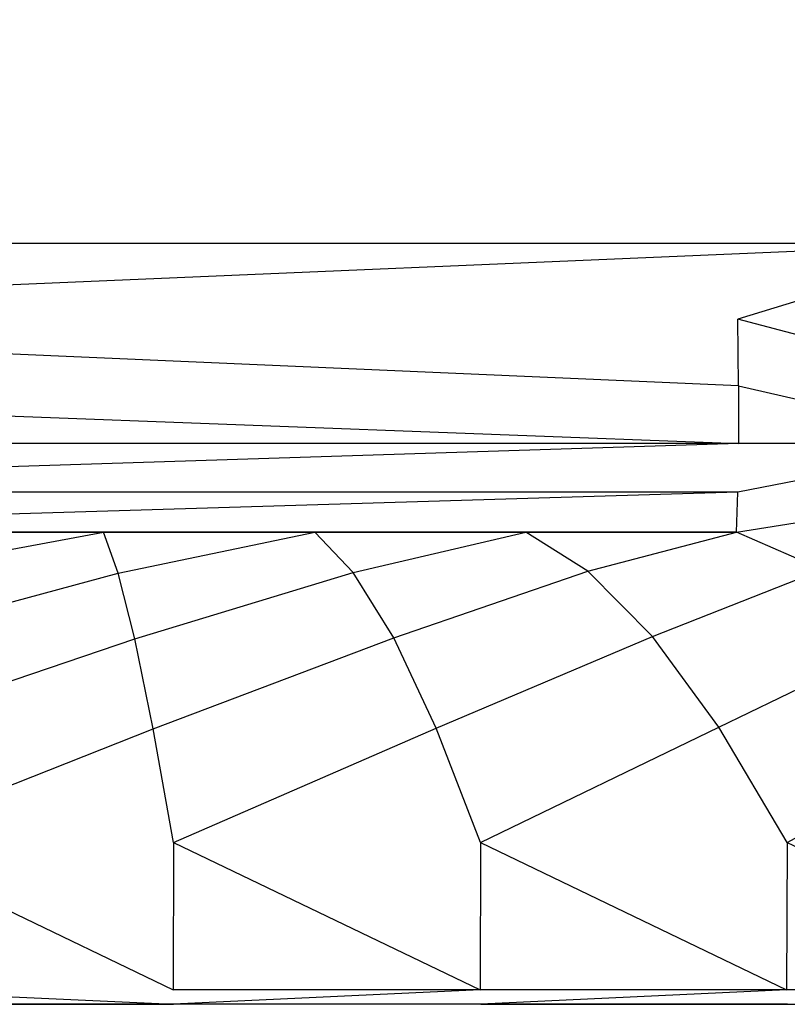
# Model space of a CAD drawing. Extents: x 0 to 1.9, y -0.8 to 0.
# Tile 7 of 13: x 1 to 1.27, y -0.8 to -0.46. Entities that reach past the tile are written whole.
import ezdxf

# ---------------------------------------------------------------- set-up
doc = ezdxf.new("R2010")
doc.units = 0
for name, color, linetype in [('L2_UBA190NAT7V_01_2___REPLACEMT', 7, 'CONTINUOUS'), ('L3_UBA190NAT7V_01_1___REPLACEMT', 7, 'CONTINUOUS'), ('L4_UBA190NAT7V_01_0_2___REPLACE', 7, 'CONTINUOUS'), ('L5_UBA190NAT7V_01_0_1___REPLACE', 7, 'CONTINUOUS')]:
    doc.layers.add(name, color=color, linetype=linetype)

msp = doc.modelspace()

# ---------------------------------------------------------------- linework, layer by layer
at = {"layer": 'L2_UBA190NAT7V_01_2___REPLACEMT', "color": 8}
for points, invisible_edges in [([(1.05646, -0.802183, 0.458952), (0.95, -0.797188, 0.462414), (0.95, -0.802183, 0.45765), (1.05646, -0.802183, 0.458952)], 13), ([(0.95, -0.797188, 0.462414), (1.05646, -0.802183, 0.458952), (1.056343, -0.797188, 0.463715), (0.95, -0.797188, 0.462414)], 14), ([(1.05646, -0.802183, 0.458952), (1.162623, -0.797188, 0.467616), (1.056343, -0.797188, 0.463715), (1.05646, -0.802183, 0.458952)], 13), ([(1.162623, -0.797188, 0.467616), (1.05646, -0.802183, 0.458952), (1.162856, -0.802183, 0.462858), (1.162623, -0.797188, 0.467616)], 14), ([(1.162856, -0.802183, 0.462858), (1.268776, -0.797188, 0.474116), (1.162623, -0.797188, 0.467616), (1.162856, -0.802183, 0.462858)], 13), ([(1.268776, -0.797188, 0.474116), (1.162856, -0.802183, 0.462858), (1.269125, -0.802183, 0.469365), (1.268776, -0.797188, 0.474116)], 14), ([(1.269125, -0.802183, 0.469365), (1.374735, -0.797188, 0.48321), (1.268776, -0.797188, 0.474116), (1.269125, -0.802183, 0.469365)], 13)]:
    msp.add_3dface(points, dxfattribs=dict(at, invisible_edges=invisible_edges))
at = {"layer": 'L3_UBA190NAT7V_01_1___REPLACEMT', "color": 8}
for points, invisible_edges in [([(1.501486, -0.802183, 0.43), (1.162856, -0.802183, 0.462858), (0.398514, -0.802183, 0.43), (1.501486, -0.802183, 0.43)], 13), ([(0.398514, -0.802183, 0.43), (1.162856, -0.802183, 0.462858), (1.05646, -0.802183, 0.458952), (0.398514, -0.802183, 0.43)], 13), ([(0.398514, -0.802183, 0.43), (1.05646, -0.802183, 0.458952), (0.95, -0.802183, 0.45765), (0.398514, -0.802183, 0.43)], 10), ([(1.162856, -0.802183, 0.462858), (1.501486, -0.802183, 0.43), (1.269125, -0.802183, 0.469365), (1.162856, -0.802183, 0.462858)], 10)]:
    msp.add_3dface(points, dxfattribs=dict(at, invisible_edges=invisible_edges))
at = {"layer": 'L4_UBA190NAT7V_01_0_2___REPLACE', "color": 8}
for points, invisible_edges in [([(1.056343, -0.797188, 0.463715), (0.95, -0.746091, 0.46), (0.95, -0.797188, 0.462414), (1.056343, -0.797188, 0.463715)], 13), ([(0.95, -0.746091, 0.46), (1.056343, -0.797188, 0.463715), (1.056403, -0.746091, 0.461301), (0.95, -0.746091, 0.46)], 14), ([(1.162623, -0.797188, 0.467616), (1.056403, -0.746091, 0.461301), (1.056343, -0.797188, 0.463715), (1.162623, -0.797188, 0.467616)], 13), ([(1.056403, -0.746091, 0.461301), (1.162623, -0.797188, 0.467616), (1.162741, -0.746091, 0.465205), (1.056403, -0.746091, 0.461301)], 14), ([(1.268776, -0.797188, 0.474116), (1.162741, -0.746091, 0.465205), (1.162623, -0.797188, 0.467616), (1.268776, -0.797188, 0.474116)], 13), ([(1.162741, -0.746091, 0.465205), (1.268776, -0.797188, 0.474116), (1.268953, -0.746091, 0.471709), (1.162741, -0.746091, 0.465205)], 14), ([(1.374735, -0.797188, 0.48321), (1.268953, -0.746091, 0.471709), (1.268776, -0.797188, 0.474116), (1.374735, -0.797188, 0.48321)], 13), ([(1.268953, -0.746091, 0.471709), (1.374735, -0.797188, 0.48321), (1.374974, -0.746091, 0.480808), (1.268953, -0.746091, 0.471709)], 14)]:
    msp.add_3dface(points, dxfattribs=dict(at, invisible_edges=invisible_edges))
at = {"layer": 'L5_UBA190NAT7V_01_0_1___REPLACE', "color": 8}
for points, invisible_edges in [([(0.562459, -0.263591), (0.648528, -0.538591), (1.251472, -0.263591), (0.562459, -0.263591)], 13), ([(1.251472, -0.263591), (0.648528, -0.538591), (1.337541, -0.538591), (1.251472, -0.263591)], 10), ([(1.251472, -0.263591), (1.337541, -0.538591), (1.337541, -0.263591), (1.251472, -0.263591)], 13), ([(1.337541, -0.538591), (0.648528, -0.538591), (0.721952, -0.564814, 0.012829), (1.337541, -0.538591)], 14), ([(1.251911, -0.564824, 0.012859), (1.337541, -0.538591), (0.721952, -0.564814, 0.012829), (1.251911, -0.564824, 0.012859)], 13), ([(1.337541, -0.538591), (1.251911, -0.564824, 0.012859), (1.338199, -0.564825, 0.012864), (1.337541, -0.538591)], 14), ([(1.25213, -0.587956, 0.029282), (0.721952, -0.564814, 0.012829), (0.722171, -0.587956, 0.029282), (1.25213, -0.587956, 0.029282)], 14), ([(1.25213, -0.587956, 0.029282), (1.251911, -0.564824, 0.012859), (0.721952, -0.564814, 0.012829), (1.25213, -0.587956, 0.029282)], 14), ([(1.338528, -0.587942, 0.029295), (1.251911, -0.564824, 0.012859), (1.25213, -0.587956, 0.029282), (1.338528, -0.587942, 0.029295)], 14), ([(1.338528, -0.587942, 0.029295), (1.338199, -0.564825, 0.012864), (1.251911, -0.564824, 0.012859), (1.338528, -0.587942, 0.029295)], 14), ([(1.25213, -0.607956, 0.049282), (0.722171, -0.587956, 0.029282), (0.722171, -0.607956, 0.049282), (1.25213, -0.607956, 0.049282)], 13), ([(0.722171, -0.587956, 0.029282), (1.25213, -0.607956, 0.049282), (1.25213, -0.587956, 0.029282), (0.722171, -0.587956, 0.029282)], 14), ([(1.25213, -0.587956, 0.029282), (1.338528, -0.607942, 0.049295), (1.338528, -0.587942, 0.029295), (1.25213, -0.587956, 0.029282)], 14), ([(1.338528, -0.607942, 0.049295), (1.25213, -0.587956, 0.029282), (1.25213, -0.607956, 0.049282), (1.338528, -0.607942, 0.049295)], 13), ([(0.721952, -0.624834, 0.072855), (1.25213, -0.607956, 0.049282), (0.722171, -0.607956, 0.049282), (0.721952, -0.624834, 0.072855)], 13), ([(1.25213, -0.607956, 0.049282), (0.721952, -0.624834, 0.072855), (1.251911, -0.624834, 0.072855), (1.25213, -0.607956, 0.049282)], 14), ([(1.251911, -0.624834, 0.072855), (1.338528, -0.607942, 0.049295), (1.25213, -0.607956, 0.049282), (1.251911, -0.624834, 0.072855)], 13), ([(1.338528, -0.607942, 0.049295), (1.251911, -0.624834, 0.072855), (1.338199, -0.624825, 0.072864), (1.338528, -0.607942, 0.049295)], 14), ([(0.721952, -0.624834, 0.072855), (0.562459, -0.638591, 0.1), (1.251911, -0.624834, 0.072855), (0.721952, -0.624834, 0.072855)], 10), ([(1.251911, -0.624834, 0.072855), (0.562459, -0.638591, 0.1), (0.79463, -0.638591, 0.1), (1.251911, -0.624834, 0.072855)], 13), ([(1.251911, -0.624834, 0.072855), (0.79463, -0.638591, 0.1), (1.251472, -0.638591, 0.1), (1.251911, -0.624834, 0.072855)], 10), ([(1.251472, -0.638591, 0.1), (1.338199, -0.624825, 0.072864), (1.251911, -0.624834, 0.072855), (1.251472, -0.638591, 0.1)], 14), ([(1.337541, -0.638591, 0.1), (1.338199, -0.624825, 0.072864), (1.251472, -0.638591, 0.1), (1.337541, -0.638591, 0.1)], 14), ([(1.251472, -0.638591, 0.1), (0.79463, -0.638591, 0.1), (0.88567, -0.638591, 0.1), (1.251472, -0.638591, 0.1)], 10), ([(1.251472, -0.638591, 0.1), (0.88567, -0.638591, 0.1), (0.958918, -0.638591, 0.1), (1.251472, -0.638591, 0.1)], 15), ([(1.037219, -0.652797, 0.19373), (1.032166, -0.638591, 0.1), (0.955767, -0.652837, 0.193318), (1.037219, -0.652797, 0.19373)], 14), ([(0.955767, -0.652837, 0.193318), (1.032166, -0.638591, 0.1), (0.958918, -0.638591, 0.1), (0.955767, -0.652837, 0.193318)], 14), ([(1.251472, -0.638591, 0.1), (0.958918, -0.638591, 0.1), (1.032166, -0.638591, 0.1), (1.251472, -0.638591, 0.1)], 15), ([(1.251472, -0.638591, 0.1), (1.032166, -0.638591, 0.1), (1.10537, -0.638591, 0.1), (1.251472, -0.638591, 0.1)], 15), ([(1.037219, -0.652797, 0.19373), (1.10537, -0.638591, 0.1), (1.032166, -0.638591, 0.1), (1.037219, -0.652797, 0.19373)], 14), ([(1.118626, -0.652574, 0.194823), (1.10537, -0.638591, 0.1), (1.037219, -0.652797, 0.19373), (1.118626, -0.652574, 0.194823)], 14), ([(1.251472, -0.638591, 0.1), (1.10537, -0.638591, 0.1), (1.178487, -0.638591, 0.1), (1.251472, -0.638591, 0.1)], 15), ([(1.118626, -0.652574, 0.194823), (1.178487, -0.638591, 0.1), (1.10537, -0.638591, 0.1), (1.118626, -0.652574, 0.194823)], 14), ([(1.199937, -0.652174, 0.196592), (1.178487, -0.638591, 0.1), (1.118626, -0.652574, 0.194823), (1.199937, -0.652174, 0.196592)], 14), ([(1.199937, -0.652174, 0.196592), (1.251472, -0.638591, 0.1), (1.178487, -0.638591, 0.1), (1.199937, -0.652174, 0.196592)], 14), ([(1.281101, -0.651604, 0.199018), (1.251472, -0.638591, 0.1), (1.199937, -0.652174, 0.196592), (1.281101, -0.651604, 0.199018)], 14), ([(1.281101, -0.651604, 0.199018), (1.337541, -0.638591, 0.1), (1.251472, -0.638591, 0.1), (1.281101, -0.651604, 0.199018)], 14), ([(1.042977, -0.675591, 0.285711), (1.037219, -0.652797, 0.19373), (0.953217, -0.675644, 0.284943), (1.042977, -0.675591, 0.285711)], 14), ([(0.953217, -0.675644, 0.284943), (1.037219, -0.652797, 0.19373), (0.955767, -0.652837, 0.193318), (0.953217, -0.675644, 0.284943)], 14), ([(1.042977, -0.675591, 0.285711), (1.118626, -0.652574, 0.194823), (1.037219, -0.652797, 0.19373), (1.042977, -0.675591, 0.285711)], 14), ([(1.132687, -0.675293, 0.287825), (1.118626, -0.652574, 0.194823), (1.042977, -0.675591, 0.285711), (1.132687, -0.675293, 0.287825)], 14), ([(1.132687, -0.675293, 0.287825), (1.199937, -0.652174, 0.196592), (1.118626, -0.652574, 0.194823), (1.132687, -0.675293, 0.287825)], 14), ([(1.222294, -0.674759, 0.291276), (1.199937, -0.652174, 0.196592), (1.132687, -0.675293, 0.287825), (1.222294, -0.674759, 0.291276)], 14), ([(1.222294, -0.674759, 0.291276), (1.281101, -0.651604, 0.199018), (1.199937, -0.652174, 0.196592), (1.222294, -0.674759, 0.291276)], 14), ([(1.311736, -0.673999, 0.296042), (1.281101, -0.651604, 0.199018), (1.222294, -0.674759, 0.291276), (1.311736, -0.673999, 0.296042)], 14), ([(1.04939, -0.706778, 0.375157), (1.132687, -0.675293, 0.287825), (1.042977, -0.675591, 0.285711), (1.04939, -0.706778, 0.375157)], 14), ([(1.147434, -0.706555, 0.37821), (1.132687, -0.675293, 0.287825), (1.04939, -0.706778, 0.375157), (1.147434, -0.706555, 0.37821)], 14), ([(1.147434, -0.706555, 0.37821), (1.222294, -0.674759, 0.291276), (1.132687, -0.675293, 0.287825), (1.147434, -0.706555, 0.37821)], 14), ([(1.245365, -0.706155, 0.383244), (1.222294, -0.674759, 0.291276), (1.147434, -0.706555, 0.37821), (1.245365, -0.706155, 0.383244)], 14), ([(1.245365, -0.706155, 0.383244), (1.311736, -0.673999, 0.296042), (1.222294, -0.674759, 0.291276), (1.245365, -0.706155, 0.383244)], 14), ([(1.343117, -0.705585, 0.39024), (1.311736, -0.673999, 0.296042), (1.245365, -0.706155, 0.383244), (1.343117, -0.705585, 0.39024)], 14), ([(1.04939, -0.706778, 0.375157), (1.042977, -0.675591, 0.285711), (0.951289, -0.706818, 0.374092), (1.04939, -0.706778, 0.375157)], 14), ([(0.951289, -0.706818, 0.374092), (1.042977, -0.675591, 0.285711), (0.953217, -0.675644, 0.284943), (0.951289, -0.706818, 0.374092)], 14), ([(1.268953, -0.746091, 0.471709), (1.343117, -0.705585, 0.39024), (1.245365, -0.706155, 0.383244), (1.268953, -0.746091, 0.471709)], 14), ([(1.374974, -0.746091, 0.480808), (1.343117, -0.705585, 0.39024), (1.268953, -0.746091, 0.471709), (1.374974, -0.746091, 0.480808)], 14), ([(1.056403, -0.746091, 0.461301), (1.04939, -0.706778, 0.375157), (0.95, -0.746091, 0.46), (1.056403, -0.746091, 0.461301)], 14), ([(0.95, -0.746091, 0.46), (1.04939, -0.706778, 0.375157), (0.951289, -0.706818, 0.374092), (0.95, -0.746091, 0.46)], 14), ([(1.056403, -0.746091, 0.461301), (1.147434, -0.706555, 0.37821), (1.04939, -0.706778, 0.375157), (1.056403, -0.746091, 0.461301)], 14), ([(1.162741, -0.746091, 0.465205), (1.147434, -0.706555, 0.37821), (1.056403, -0.746091, 0.461301), (1.162741, -0.746091, 0.465205)], 14), ([(1.162741, -0.746091, 0.465205), (1.245365, -0.706155, 0.383244), (1.147434, -0.706555, 0.37821), (1.162741, -0.746091, 0.465205)], 14), ([(1.268953, -0.746091, 0.471709), (1.245365, -0.706155, 0.383244), (1.162741, -0.746091, 0.465205), (1.268953, -0.746091, 0.471709)], 14)]:
    msp.add_3dface(points, dxfattribs=dict(at, invisible_edges=invisible_edges))

doc.saveas('drawing.dxf')
